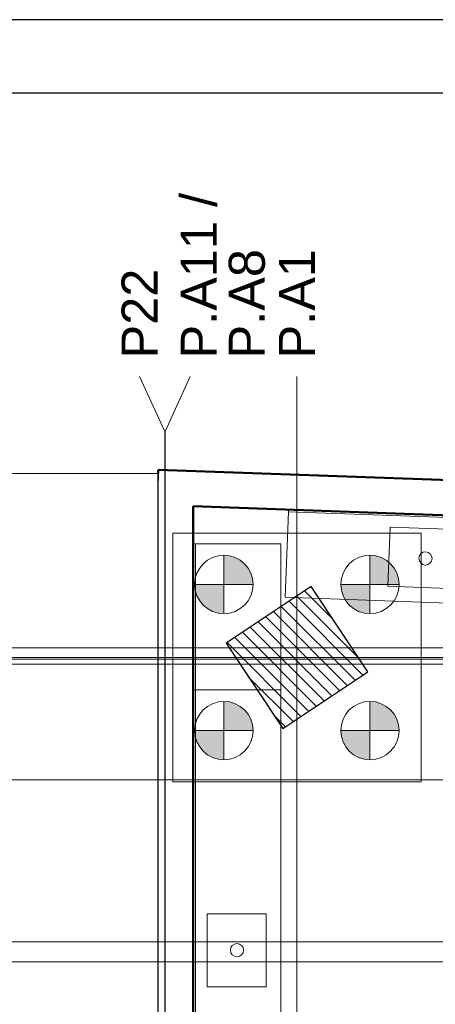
# Model space of a CAD drawing. Header units: millimetres. Extents: x 10 to 1250, y -62 to 528.
# Tile 22 of 256: x 33.91 to 39.6, y 49.81 to 63.28. Entities that reach past the tile are written whole.
import ezdxf

# ---------------------------------------------------------------- set-up
doc = ezdxf.new("R2010")
doc.units = ezdxf.units.MM
doc.header["$LTSCALE"] = 0.05
for name, color, linetype, lineweight in [('A-DETL-THIN', 151, 'Continuous', 18), ('A-WALL', 7, 'Continuous', 25), ('C-PROP-LINE', 91, 'Continuous', 25), ('Cuba', 250, 'Continuous', 13), ('LC-Eixos', 160, 'Continuous', 5), ('LC-Estacas dos blocos', 7, 'Continuous', 5), ('LC-Hachuras dos pilares', 9, 'Continuous', 5), ('LC-Seção das fundações', 7, 'Continuous', 5), ('LC-Seção dos pilares', 4, 'Continuous', 30), ('LC-Textos', 3, 'Continuous', 20), ('Q-SPCQ', 12, 'Continuous', 13)]:
    doc.layers.add(name, color=color, linetype=linetype, lineweight=lineweight)
doc.layers.add('FOLHA_PADRÃO', color=7, linetype='Continuous')
doc.styles.add('Arial', font='arial.ttf')

# ---------------------------------------------------------------- blocks, each defined once
blk = doc.blocks.new('A1EST. 1500')
at = {"layer": 'FOLHA_PADRÃO', "color": 1, "linetype": 'Continuous'}
blk.add_line((150.008, 59.4), (0, 59.4), dxfattribs=at)
at = {"layer": 'FOLHA_PADRÃO', "color": 6, "linetype": 'Continuous'}
blk.add_lwpolyline([(149, 58.4), (149, 1), (1, 1), (1, 58.4), (149, 58.4)], dxfattribs=at)
blk = doc.blocks.new('001')
at = {"layer": 'A-DETL-THIN', "color": 254}
for p, q in [((-18.786, 14.2418), (-25.2306, 14.2418)), ((-18.786, 8.8806), (-18.786, 14.2418))]:
    blk.add_line(p, q, dxfattribs=at)
at = {"layer": 'A-WALL', "color": 254, "lineweight": 50}
for p, q in [((-18.786, 14.2678), (-18.786, 14.2418)), ((-15.0227, 14.1324), (-18.786, 14.2678)), ((-18.546, 8.6818), (-18.546, 14.019)), ((-18.546, 14.019), (-15.0372, 13.8927))]:
    blk.add_line(p, q, dxfattribs=at)
at = {"layer": 'C-PROP-LINE', "color": 254}
for p, q in [((-18.7857, 14.2678), (-18.786, 14.1955)), ((-15.0227, 14.1324), (-18.7857, 14.2678))]:
    blk.add_line(p, q, dxfattribs=at)
at = {"layer": 'Cuba', "color": 254}
for centre, start, end in [((-16.9551, 13.6615), 87.93917, 267.93917), ((-16.9551, 13.6615), 87.93917, 267.93917), ((-16.9551, 13.6615), 267.93917, 87.93917), ((-16.9551, 13.6615), 267.93917, 87.93917), ((-18.246, 10.9818), 0, 180), ((-18.246, 10.9818), 360, 180), ((-18.246, 10.9818), 180, 0), ((-18.246, 10.9818), 180, 360)]:
    blk.add_arc(centre, 0.045, start, end, dxfattribs=at)
at = {"layer": 'Q-SPCQ', "color": 254}
for p, q in [((-17.8942, 13.9805), (-17.9153, 13.3959)), ((-17.8937, 13.9955), (-17.8942, 13.9805)), ((-17.8942, 13.9805), (-15.9955, 13.9122)), ((-17.2121, 13.4707), (-17.1976, 13.8749)), ((-17.1976, 13.8749), (-16.6979, 13.857)), ((-18.531, 13.7618), (-18.546, 13.7618)), ((-18.531, 12.7618), (-18.531, 13.7618)), ((-17.946, 13.7618), (-18.531, 13.7618)), ((-17.946, 12.7618), (-17.946, 13.7618)), ((-16.7124, 13.4527), (-17.2121, 13.4707)), ((-17.9153, 13.3959), (-16.0165, 13.3276)), ((-18.531, 12.7618), (-18.546, 12.7618)), ((-18.546, 12.7618), (-18.531, 12.7618)), ((-18.531, 10.3618), (-18.531, 12.7618)), ((-17.946, 12.7618), (-18.531, 12.7618)), ((-18.531, 12.7618), (-17.946, 12.7618)), ((-17.946, 10.3618), (-17.946, 12.7618)), ((-18.4505, 10.7318), (-18.4505, 11.2318)), ((-18.4505, 11.2318), (-18.046, 11.2318)), ((-18.046, 11.2318), (-18.046, 10.7318)), ((-18.046, 10.7318), (-18.4505, 10.7318))]:
    blk.add_line(p, q, dxfattribs=at)

msp = doc.modelspace()

# ---------------------------------------------------------------- hatches: boundary and pattern name
at = {"layer": 'LC-Estacas dos blocos', "linetype": 'Continuous'}
for points in [[(37.0904, 55.6589), (37.0505, 55.7554), (36.9869, 55.8382), (36.9041, 55.9018), (36.8076, 55.9418), (36.7041, 55.9554), (36.7041, 55.5554), (37.1041, 55.5554), (37.0904, 55.6589)], [(39.0904, 55.6589), (39.0505, 55.7554), (38.9869, 55.8382), (38.9041, 55.9018), (38.8076, 55.9418), (38.7041, 55.9554), (38.7041, 55.5554), (39.1041, 55.5554), (39.0904, 55.6589)], [(36.6005, 55.169), (36.7041, 55.1554), (36.7041, 55.5554), (36.3041, 55.5554), (36.3177, 55.4519), (36.3577, 55.3554), (36.4212, 55.2726), (36.5041, 55.209), (36.6005, 55.169)], [(38.6005, 55.169), (38.7041, 55.1554), (38.7041, 55.5554), (38.3041, 55.5554), (38.3177, 55.4519), (38.3577, 55.3554), (38.4212, 55.2726), (38.5041, 55.209), (38.6005, 55.169)], [(37.0904, 53.6589), (37.0505, 53.7554), (36.9869, 53.8382), (36.9041, 53.9018), (36.8076, 53.9418), (36.7041, 53.9554), (36.7041, 53.5554), (37.1041, 53.5554), (37.0904, 53.6589)], [(39.0904, 53.6589), (39.0505, 53.7554), (38.9869, 53.8382), (38.9041, 53.9018), (38.8076, 53.9418), (38.7041, 53.9554), (38.7041, 53.5554), (39.1041, 53.5554), (39.0904, 53.6589)], [(36.6005, 53.169), (36.7041, 53.1554), (36.7041, 53.5554), (36.3041, 53.5554), (36.3177, 53.4519), (36.3577, 53.3554), (36.4212, 53.2726), (36.5041, 53.209), (36.6005, 53.169)], [(38.6005, 53.169), (38.7041, 53.1554), (38.7041, 53.5554), (38.3041, 53.5554), (38.3177, 53.4519), (38.3577, 53.3554), (38.4212, 53.2726), (38.5041, 53.209), (38.6005, 53.169)]]:
    msp.add_hatch(color=256, dxfattribs=at).paths.add_polyline_path(points)
at = {"layer": 'LC-Hachuras dos pilares', "linetype": 'Continuous'}
h = msp.add_hatch(dxfattribs=at)
h.set_pattern_fill('ANSI31', color=256, angle=90, style=0)
h.set_pattern_definition([(135, (15.30388, 54.98977), (-0.08838835, -0.08838835), [])])
h.paths.add_polyline_path([(37.5101, 53.5846), (38.6748, 54.3614), (37.898, 55.5262), (36.7333, 54.7494), (37.5101, 53.5846)])

# ---------------------------------------------------------------- linework, layer by layer
at = {"color": 12, "ltscale": 0.05}
msp.add_lwpolyline([(15.3039, 54.9898), (22.9229, 54.8338), (23.1787, 46.2166), (35.8031, 46.349), (35.8038, 57.1232), (43.3297, 56.8524), (45.9634, 56.6271), (63.3939, 53.0092), (79.7234, 49.6198), (93.3669, 46.7879), (110.3935, 43.2613), (129.2288, 39.9755), (123.7854, 22.8227), (95.1013, 26.4892), (95.1262, 26.6876), (84.3797, 28.0388), (63.5831, 28.1077), (47.4757, 28.1064), (23.1787, 27.8194), (15.8865, 27.9118), (15.3039, 54.9898)], dxfattribs=at)
at = {"layer": 'LC-Eixos'}
for p, q in [((35.8939, 57.649), (35.5499, 58.399)), ((35.8979, 57.649), (36.2418, 58.399)), ((37.7041, 57.649), (37.7041, 58.399)), ((35.8939, 57.649), (35.8939, 23.0158)), ((35.8979, 57.649), (35.8979, 23.0158)), ((37.7041, 57.649), (37.7041, 23.0158)), ((11.8229, 54.6898), (135.0142, 54.6898)), ((11.8229, 54.5554), (135.0142, 54.5554)), ((11.8229, 54.5338), (135.0142, 54.5338)), ((11.8229, 54.466), (135.0142, 54.466)), ((11.8229, 52.8814), (135.0142, 52.8814)), ((11.8229, 50.6668), (135.0142, 50.6668)), ((11.8229, 50.3902), (135.0142, 50.3902))]:
    msp.add_line(p, q, dxfattribs=at)
at = {"layer": 'LC-Estacas dos blocos'}
for p, q in [((36.7041, 55.1554), (36.7041, 55.9554)), ((38.7041, 55.1554), (38.7041, 55.9554)), ((36.3041, 55.5554), (37.1041, 55.5554)), ((38.3041, 55.5554), (39.1041, 55.5554)), ((36.7041, 53.1554), (36.7041, 53.9554)), ((38.7041, 53.1554), (38.7041, 53.9554)), ((36.3041, 53.5554), (37.1041, 53.5554)), ((38.3041, 53.5554), (39.1041, 53.5554))]:
    msp.add_line(p, q, dxfattribs=at)
for centre in [(36.7041, 55.5554), (38.7041, 55.5554), (36.7041, 53.5554), (38.7041, 53.5554)]:
    msp.add_circle(centre, 0.4, dxfattribs=at)
at = {"layer": 'LC-Seção das fundações'}
msp.add_lwpolyline([(36.0041, 56.2554), (36.0041, 52.8554), (39.4041, 52.8554), (39.4041, 56.2554), (36.0041, 56.2554)], close=True, dxfattribs=at)
at = {"layer": 'LC-Seção dos pilares'}
msp.add_lwpolyline([(37.5101, 53.5846), (38.6748, 54.3614), (37.898, 55.5262), (36.7333, 54.7494), (37.5101, 53.5846)], close=True, dxfattribs=at)

# ---------------------------------------------------------------- block references
msp.add_blockref('A1EST. 1500', (10.3174, 3.8801))
at = {"xscale": 2, "yscale": 2, "zscale": 2}
msp.add_blockref('001', (73.3751, 28.5877), dxfattribs=at)

# ---------------------------------------------------------------- texts
at = {"layer": 'LC-Textos', "linetype": 'Continuous', "char_height": 0.4942, "attachment_point": 7, "rotation": 90, "line_spacing_factor": 0.798, "style": 'Arial'}
for s, insert, width in [('P.A11 / P.A8', (37.2714, 58.6461), 3.167631), ('P.A1', (37.9512, 58.6461), 3.001149), ('P22', (35.797, 58.6461), 2.463105)]:
    msp.add_mtext(s, dxfattribs=dict(at, insert=insert, width=width))

doc.saveas('drawing.dxf')
